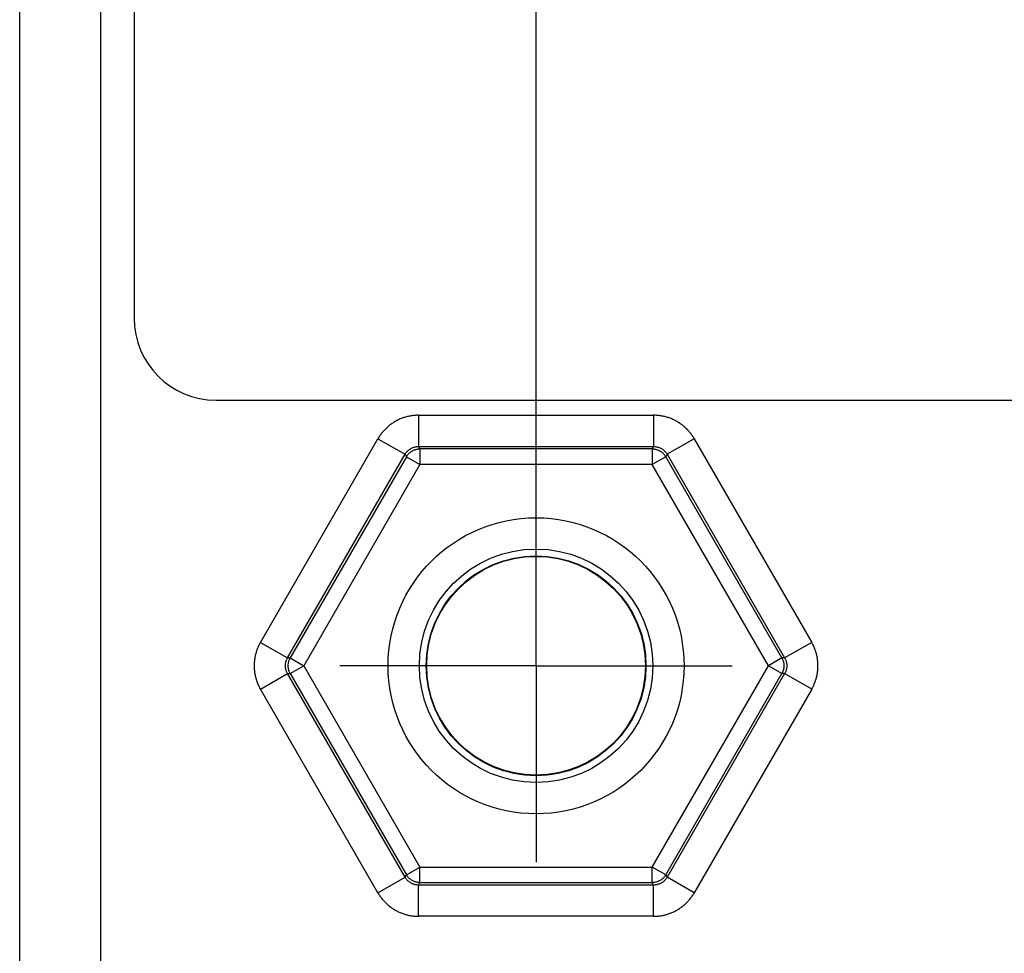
# Model space of a CAD drawing. Header units: inches. Extents: x 0 to 34, y 0 to 22.
# Tile 51 of 81: x 16.9 to 17.8, y 17.1 to 18. Entities that reach past the tile are written whole.
import ezdxf

# ---------------------------------------------------------------- set-up
doc = ezdxf.new("R2010")
doc.units = ezdxf.units.IN
doc.header["$LTSCALE"] = 1.87
doc.header["$MEASUREMENT"] = 0
doc.linetypes.add('CENTER', pattern=[0.6, 0.375, -0.075, 0.075, -0.075])
doc.layers.get('0').update_dxf_attribs({"linetype": 'CONTINUOUS'})
doc.layers.add('DEFAULT_1', color=7, linetype='CENTER')
doc.layers.add('DIMENSIONS', color=7, linetype='CONTINUOUS')
doc.styles.get("Standard").update_dxf_attribs({"font": 'txt', "width": 0.8})
doc.dimstyles.new('DIMSTYLE_1', dxfattribs={"dimtxt": 0.125, "dimasz": 0.18, "dimexe": 0.18, "dimexo": 0.0625, "dimgap": 0.09, "dimtad": 0, "dimtih": 1, "dimtoh": 1, "dimdec": 3, "dimzin": 4, "dimdsep": 46, "dimtxsty": 'STANDARD', "dimblk": '_FILLED', "dimblk1": '_FILLED', "dimblk2": '_FILLED', "dimcen": 0.09, "dimadec": 0, "dimazin": 0, "dimtp": 0.01, "dimtm": 0.01, "dimtfac": 1, "dimtdec": 3, "dimtofl": 0, "dimtmove": 0, "dimatfit": 3, "dimldrblk": '_FILLED', "dimfxl": 1, "dimtolj": 1, "dimtzin": 4, "dimarcsym": 0})

# ---------------------------------------------------------------- blocks, each defined once
blk = doc.blocks.new('_FILLED')
at = {"color": 0, "linetype": 'BYBLOCK'}
blk.add_solid([(0, 0), (-1, 0.1736), (-1, -0.1736)], dxfattribs=at)
blk = doc.blocks.new('*D12')
at = {"layer": 'DIMENSIONS', "color": 2, "linetype": 'CONTINUOUS'}
for p, q in [((17.37429, 17.41906), (17.37429, 20.41512)), ((23.87429, 17.41906), (23.87429, 20.41512)), ((17.37429, 20.29012), (19.95871, 20.29012)), ((23.87429, 20.29012), (21.40871, 20.29012))]:
    blk.add_line(p, q, dxfattribs=at)
at = {"layer": 'DIMENSIONS', "color": 2, "linetype": 'CONTINUOUS', "xscale": 0.18, "yscale": 0.18, "zscale": 0.18, "rotation": 180}
blk.add_blockref('_FILLED', (17.37429, 20.29012), dxfattribs=at)
at = {"layer": 'DIMENSIONS', "color": 2, "linetype": 'CONTINUOUS', "xscale": 0.18, "yscale": 0.18, "zscale": 0.18}
blk.add_blockref('_FILLED', (23.87429, 20.29012), dxfattribs=at)
at = {"layer": 'DIMENSIONS', "color": 2, "linetype": 'CONTINUOUS', "width": 0.8}
for s, p in [('[', (20.64621, 20.22762)), (']', (21.24621, 20.22762)), ('6.500', (20.02121, 20.22762)), ('165.1', (20.74621, 20.22762))]:
    blk.add_text(s, height=0.125, dxfattribs=at).set_placement(p)

msp = doc.modelspace()

# ---------------------------------------------------------------- linework, layer by layer
at = {"color": 7, "linetype": 'CONTINUOUS'}
for p, q in [((16.95642, 15.4942), (16.95642, 18.61691)), ((16.87843, 15.57219), (16.87843, 18.53893)), ((16.98824, 18.28083), (16.98824, 17.69028)), ((17.06698, 17.61154), (24.15359, 17.61154)), ((17.26141, 17.59703), (17.26141, 17.56705)), ((17.26141, 17.59703), (17.48716, 17.59703)), ((17.48716, 17.59703), (17.48716, 17.56705)), ((17.1096, 17.37904), (17.22247, 17.57454)), ((17.22247, 17.57454), (17.24843, 17.55955)), ((17.5261, 17.57454), (17.50014, 17.55955)), ((17.5261, 17.57454), (17.63897, 17.37904)), ((17.13556, 17.36405), (17.24843, 17.55955)), ((17.24843, 17.55955), (17.24977, 17.55723)), ((17.26141, 17.56705), (17.26276, 17.56472)), ((17.26141, 17.56705), (17.48716, 17.56705)), ((17.26276, 17.56472), (17.26276, 17.54973)), ((17.48581, 17.56472), (17.26276, 17.56472)), ((17.48716, 17.56705), (17.48581, 17.56472)), ((17.48581, 17.56472), (17.48581, 17.54973)), ((17.50014, 17.55955), (17.4988, 17.55723)), ((17.50014, 17.55955), (17.61301, 17.36405)), ((17.24977, 17.55723), (17.13825, 17.36405)), ((17.26276, 17.54973), (17.15123, 17.35656)), ((17.24977, 17.55723), (17.26276, 17.54973)), ((17.48581, 17.54973), (17.26276, 17.54973)), ((17.4988, 17.55723), (17.48581, 17.54973)), ((17.59734, 17.35656), (17.48581, 17.54973)), ((17.61033, 17.36405), (17.4988, 17.55723)), ((17.1096, 17.37904), (17.13556, 17.36405)), ((17.63897, 17.37904), (17.61301, 17.36405)), ((17.13556, 17.36405), (17.13825, 17.36405)), ((17.13825, 17.36405), (17.15123, 17.35656)), ((17.61033, 17.36405), (17.59734, 17.35656)), ((17.61301, 17.36405), (17.61033, 17.36405)), ((17.13825, 17.34906), (17.15123, 17.35656)), ((17.15123, 17.35656), (17.26276, 17.16338)), ((17.48581, 17.16338), (17.59734, 17.35656)), ((17.61033, 17.34906), (17.59734, 17.35656)), ((17.1096, 17.33407), (17.13556, 17.34906)), ((17.24843, 17.15356), (17.13556, 17.34906)), ((17.13556, 17.34906), (17.13825, 17.34906)), ((17.13825, 17.34906), (17.24977, 17.15589)), ((17.4988, 17.15589), (17.61033, 17.34906)), ((17.61301, 17.34906), (17.50014, 17.15356)), ((17.61301, 17.34906), (17.61033, 17.34906)), ((17.63897, 17.33407), (17.61301, 17.34906)), ((17.22247, 17.13857), (17.1096, 17.33407)), ((17.63897, 17.33407), (17.5261, 17.13857)), ((17.24977, 17.15589), (17.26276, 17.16338)), ((17.26276, 17.14839), (17.26276, 17.16338)), ((17.26276, 17.16338), (17.48581, 17.16338)), ((17.48581, 17.14839), (17.48581, 17.16338)), ((17.4988, 17.15589), (17.48581, 17.16338)), ((17.22247, 17.13857), (17.24843, 17.15356)), ((17.24843, 17.15356), (17.24977, 17.15589)), ((17.50014, 17.15356), (17.4988, 17.15589)), ((17.5261, 17.13857), (17.50014, 17.15356)), ((17.26141, 17.14607), (17.26276, 17.14839)), ((17.26141, 17.11609), (17.26141, 17.14607)), ((17.48716, 17.14607), (17.26141, 17.14607)), ((17.26276, 17.14839), (17.48581, 17.14839)), ((17.48716, 17.14607), (17.48581, 17.14839)), ((17.48716, 17.11609), (17.48716, 17.14607)), ((17.48716, 17.11609), (17.26141, 17.11609))]:
    msp.add_line(p, q, dxfattribs=at)
for radius in [0.14207, 0.11208, 0.10553, 0.105]:
    msp.add_circle((17.37429, 17.35656), radius, dxfattribs=at)
msp.add_arc((17.06698, 17.69028), 0.07874, 180, 270, dxfattribs=at)
for points, knots in [([(17.26141, 17.59703), (17.26022, 17.59703), (17.25782, 17.59693), (17.25423, 17.5965), (17.25067, 17.59578), (17.24718, 17.59477), (17.24377, 17.59348), (17.24049, 17.59192), (17.23734, 17.5901), (17.23435, 17.58804), (17.23154, 17.58573), (17.22892, 17.58321), (17.22651, 17.58049), (17.22435, 17.5776), (17.22306, 17.57558), (17.22247, 17.57454)], [0, 0, 0, 0, 0.076153, 0.152881, 0.229992, 0.307286, 0.384562, 0.461657, 0.53865, 0.615727, 0.692964, 0.770203, 0.84725, 0.923911, 1, 1, 1, 1]), ([(17.5261, 17.57454), (17.52551, 17.57558), (17.52422, 17.57761), (17.52205, 17.5805), (17.51965, 17.58322), (17.51703, 17.58574), (17.51421, 17.58804), (17.51122, 17.59011), (17.50807, 17.59193), (17.50479, 17.59348), (17.50138, 17.59477), (17.49789, 17.59578), (17.49433, 17.5965), (17.49075, 17.59693), (17.48835, 17.59703), (17.48716, 17.59703)], [0, 0, 0, 0, 0.076153, 0.152881, 0.229992, 0.307286, 0.384562, 0.461657, 0.53865, 0.615727, 0.692964, 0.770203, 0.84725, 0.923911, 1, 1, 1, 1]), ([(17.24843, 17.55955), (17.24869, 17.56), (17.24926, 17.56089), (17.25025, 17.56211), (17.25136, 17.56322), (17.25258, 17.56421), (17.2539, 17.56506), (17.2553, 17.56578), (17.25676, 17.56634), (17.25828, 17.56675), (17.25984, 17.56699), (17.26089, 17.56705), (17.26141, 17.56705)], [0, 0, 0, 0, 0.100166, 0.200153, 0.300017, 0.399824, 0.499641, 0.599525, 0.699496, 0.799562, 0.89973, 1, 1, 1, 1]), ([(17.24977, 17.55723), (17.25004, 17.55768), (17.25061, 17.55856), (17.2516, 17.55978), (17.25271, 17.56089), (17.25393, 17.56188), (17.25525, 17.56273), (17.25665, 17.56345), (17.25812, 17.56401), (17.25964, 17.56442), (17.26119, 17.56467), (17.26223, 17.56472), (17.26276, 17.56472)], [0, 0, 0, 0, 0.09999, 0.199987, 0.299988, 0.399993, 0.5, 0.600007, 0.700012, 0.800013, 0.90001, 1, 1, 1, 1]), ([(17.48581, 17.56472), (17.48634, 17.56472), (17.48739, 17.56467), (17.48894, 17.56442), (17.49046, 17.56401), (17.49193, 17.56344), (17.49334, 17.56273), (17.49466, 17.56187), (17.49588, 17.56088), (17.49699, 17.55976), (17.49797, 17.55855), (17.49854, 17.55768), (17.4988, 17.55723)], [0, 0, 0, 0, 0.100223, 0.200442, 0.300611, 0.400744, 0.500943, 0.601294, 0.701481, 0.80127, 0.900681, 1, 1, 1, 1]), ([(17.48716, 17.56705), (17.48768, 17.56705), (17.48873, 17.56699), (17.49028, 17.56675), (17.4918, 17.56634), (17.49327, 17.56578), (17.49466, 17.56507), (17.49598, 17.56421), (17.4972, 17.56323), (17.49832, 17.56211), (17.49931, 17.56089), (17.49988, 17.56001), (17.50014, 17.55955)], [0, 0, 0, 0, 0.100166, 0.200153, 0.300017, 0.399824, 0.499641, 0.599525, 0.699496, 0.799562, 0.89973, 1, 1, 1, 1]), ([(17.1096, 17.37904), (17.109, 17.37801), (17.10788, 17.37588), (17.10646, 17.37256), (17.10531, 17.36912), (17.10444, 17.36558), (17.10385, 17.36199), (17.10356, 17.35837), (17.10356, 17.35473), (17.10385, 17.35111), (17.10444, 17.34752), (17.10531, 17.34399), (17.10647, 17.34055), (17.10788, 17.33723), (17.109, 17.33511), (17.1096, 17.33407)], [0, 0, 0, 0, 0.076153, 0.152881, 0.229992, 0.307286, 0.384562, 0.461657, 0.53865, 0.615727, 0.692964, 0.770203, 0.84725, 0.923911, 1, 1, 1, 1]), ([(17.63897, 17.33407), (17.63957, 17.33511), (17.64069, 17.33723), (17.64211, 17.34056), (17.64326, 17.344), (17.64414, 17.34753), (17.64472, 17.35113), (17.64501, 17.35475), (17.64501, 17.35838), (17.64472, 17.362), (17.64413, 17.36559), (17.64326, 17.36912), (17.64211, 17.37256), (17.64069, 17.37588), (17.63957, 17.37801), (17.63897, 17.37904)], [0, 0, 0, 0, 0.076153, 0.152881, 0.229992, 0.307286, 0.384562, 0.461657, 0.53865, 0.615727, 0.692964, 0.770203, 0.84725, 0.923911, 1, 1, 1, 1]), ([(17.13556, 17.34906), (17.1353, 17.34952), (17.13482, 17.35045), (17.13426, 17.35192), (17.13385, 17.35343), (17.1336, 17.35498), (17.13352, 17.35655), (17.1336, 17.35812), (17.13385, 17.35967), (17.13425, 17.36119), (17.13482, 17.36266), (17.1353, 17.3636), (17.13556, 17.36405)], [0, 0, 0, 0, 0.100166, 0.200153, 0.300017, 0.399824, 0.499641, 0.599525, 0.699496, 0.799562, 0.89973, 1, 1, 1, 1]), ([(17.13825, 17.34906), (17.13799, 17.34951), (17.13751, 17.35044), (17.13695, 17.3519), (17.13655, 17.35341), (17.1363, 17.35497), (17.13621, 17.35654), (17.13629, 17.35811), (17.13654, 17.35967), (17.13694, 17.36119), (17.13751, 17.36266), (17.13798, 17.3636), (17.13825, 17.36405)], [0, 0, 0, 0, 0.099319, 0.19873, 0.298519, 0.398706, 0.499057, 0.599256, 0.699389, 0.799558, 0.899777, 1, 1, 1, 1]), ([(17.61033, 17.36405), (17.61059, 17.3636), (17.61106, 17.36266), (17.61163, 17.36119), (17.61203, 17.35967), (17.61228, 17.35811), (17.61236, 17.35654), (17.61227, 17.35497), (17.61203, 17.35341), (17.61162, 17.3519), (17.61106, 17.35044), (17.61058, 17.34951), (17.61033, 17.34906)], [0, 0, 0, 0, 0.100223, 0.200442, 0.300611, 0.400744, 0.500943, 0.601294, 0.701481, 0.80127, 0.900681, 1, 1, 1, 1]), ([(17.61301, 17.36405), (17.61327, 17.3636), (17.61375, 17.36266), (17.61432, 17.3612), (17.61472, 17.35968), (17.61497, 17.35813), (17.61505, 17.35656), (17.61497, 17.35499), (17.61472, 17.35344), (17.61432, 17.35192), (17.61375, 17.35045), (17.61327, 17.34952), (17.61301, 17.34906)], [0, 0, 0, 0, 0.100166, 0.200153, 0.300017, 0.399824, 0.499641, 0.599525, 0.699496, 0.799562, 0.89973, 1, 1, 1, 1]), ([(17.26141, 17.14607), (17.26089, 17.14607), (17.25984, 17.14612), (17.25829, 17.14637), (17.25677, 17.14677), (17.25531, 17.14733), (17.25391, 17.14804), (17.25259, 17.1489), (17.25137, 17.14989), (17.25026, 17.151), (17.24927, 17.15223), (17.24869, 17.15311), (17.24843, 17.15356)], [0, 0, 0, 0, 0.100166, 0.200153, 0.300017, 0.399824, 0.499641, 0.599525, 0.699496, 0.799562, 0.89973, 1, 1, 1, 1]), ([(17.26276, 17.14839), (17.26224, 17.14839), (17.2612, 17.14845), (17.25965, 17.14869), (17.25814, 17.1491), (17.25667, 17.14966), (17.25526, 17.15037), (17.25394, 17.15123), (17.25272, 17.15222), (17.2516, 17.15333), (17.25061, 17.15455), (17.25004, 17.15543), (17.24977, 17.15589)], [0, 0, 0, 0, 0.099319, 0.19873, 0.298519, 0.398706, 0.499057, 0.599256, 0.699389, 0.799558, 0.899777, 1, 1, 1, 1]), ([(17.4988, 17.15589), (17.49853, 17.15544), (17.49796, 17.15456), (17.49697, 17.15334), (17.49586, 17.15223), (17.49464, 17.15124), (17.49332, 17.15038), (17.49192, 17.14967), (17.49045, 17.1491), (17.48894, 17.1487), (17.48738, 17.14845), (17.48634, 17.14839), (17.48581, 17.14839)], [0, 0, 0, 0, 0.09999, 0.199987, 0.299988, 0.399993, 0.5, 0.600007, 0.700012, 0.800013, 0.90001, 1, 1, 1, 1]), ([(17.50014, 17.15356), (17.49988, 17.15311), (17.49931, 17.15223), (17.49832, 17.15101), (17.49721, 17.14989), (17.49599, 17.14891), (17.49467, 17.14805), (17.49327, 17.14734), (17.49181, 17.14677), (17.49029, 17.14637), (17.48873, 17.14612), (17.48768, 17.14607), (17.48716, 17.14607)], [0, 0, 0, 0, 0.100166, 0.200153, 0.300017, 0.399824, 0.499641, 0.599525, 0.699496, 0.799562, 0.89973, 1, 1, 1, 1]), ([(17.22247, 17.13857), (17.22306, 17.13754), (17.22435, 17.13551), (17.22652, 17.13262), (17.22892, 17.1299), (17.23154, 17.12737), (17.23436, 17.12507), (17.23736, 17.123), (17.2405, 17.12119), (17.24378, 17.11963), (17.24719, 17.11834), (17.25068, 17.11734), (17.25424, 17.11661), (17.25782, 17.11618), (17.26022, 17.11609), (17.26141, 17.11609)], [0, 0, 0, 0, 0.076153, 0.152881, 0.229992, 0.307286, 0.384562, 0.461657, 0.53865, 0.615727, 0.692964, 0.770203, 0.84725, 0.923911, 1, 1, 1, 1]), ([(17.48716, 17.11609), (17.48835, 17.11609), (17.49075, 17.11618), (17.49434, 17.11662), (17.4979, 17.11734), (17.5014, 17.11835), (17.5048, 17.11964), (17.50808, 17.1212), (17.51123, 17.12301), (17.51422, 17.12508), (17.51703, 17.12738), (17.51966, 17.1299), (17.52206, 17.13262), (17.52422, 17.13551), (17.52551, 17.13754), (17.5261, 17.13857)], [0, 0, 0, 0, 0.076153, 0.152881, 0.229992, 0.307286, 0.384562, 0.461657, 0.53865, 0.615727, 0.692964, 0.770203, 0.84725, 0.923911, 1, 1, 1, 1])]:
    msp.add_open_spline(points, degree=3, knots=knots, dxfattribs=at)
at = {"layer": 'DEFAULT_1', "color": 7, "linetype": 'CENTER'}
for q in [(17.37429, 17.54498), (17.18586, 17.35656), (17.37429, 17.16814), (17.56271, 17.35656)]:
    msp.add_line((17.37429, 17.35656), q, dxfattribs=at)

# ---------------------------------------------------------------- dimensions: what is measured, and where the dimension line sits
at = {"layer": 'DIMENSIONS', "color": 2, "linetype": 'CONTINUOUS'}
dim = msp.add_linear_dim(base=(17.37429, 20.29012), p1=(23.87429, 17.41906), p2=(17.37429, 17.41906), angle=180, dimstyle='DIMSTYLE_1', dxfattribs=at)
dim.commit()
dim.dimension.update_dxf_attribs({"geometry": '*D12', "text_midpoint": (20.68371, 20.29012), "dimtype": 160})

doc.saveas('drawing.dxf')
